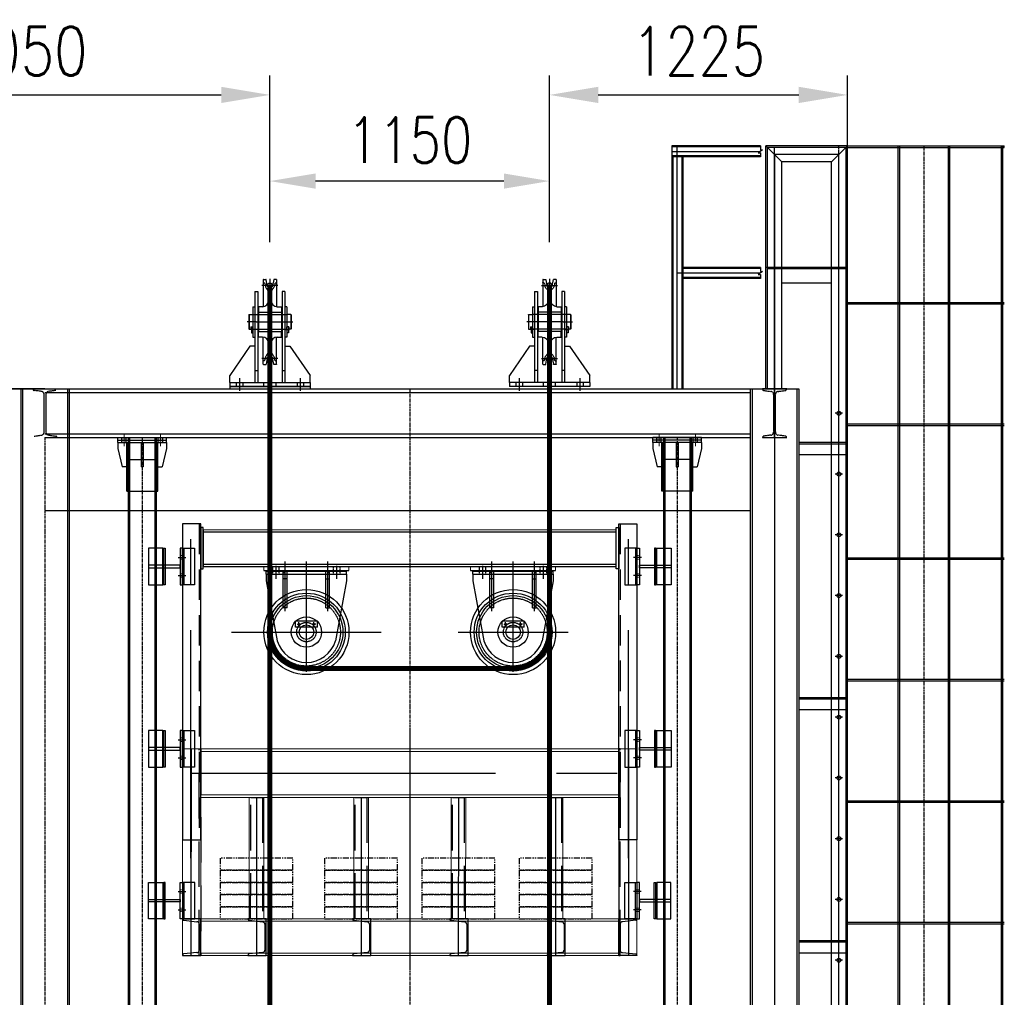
# Model space of a CAD drawing. Header units: inches. Extents: x -204116 to 930598, y -391373 to 256461.
# Tile 107 of 225: x 344265 to 348314, y -243343 to -239321. Entities that reach past the tile are written whole.
import ezdxf
from ezdxf.lldxf.tags import DXFTag

# ---------------------------------------------------------------- set-up
doc = ezdxf.new("R2010")
doc.units = ezdxf.units.IN
doc.header["$LTSCALE"] = 10
doc.header["$MEASUREMENT"] = 0
doc.header["$PDMODE"] = 1
doc.header["$PDSIZE"] = 1000
for name, pattern in [('CENTER', [2, 1.25, -0.25, 0.25, -0.25]), ('HIDDEN', [0.375, 0.25, -0.125]), ('HIDDEN2', [0.1875, 0.125, -0.0625]), ('PHANTOM', [2.5, 1.25, -0.25, 0.25, -0.25, 0.25, -0.25]), ('PHANTOM2', [1.25, 0.625, -0.125, 0.125, -0.125, 0.125, -0.125])]:
    doc.linetypes.add(name, pattern=pattern)
doc.layers.get('Defpoints').update_dxf_attribs({"lineweight": 25})
for name, color, linetype, lineweight in [('BCN', 7, 'Continuous', 0), ('BEV0003', 2, 'HIDDEN', 13), ('C', 1, 'CENTER', 25), ('cen', 2, 'CENTER2', 25), ('CENTER', 2, 'CENTER', 25), ('DIM', 6, 'Continuous', 25), ('G2', 10, 'CENTER', 13), ('HID', 4, 'HIDDEN', 25), ('HIDDEN', 1, 'HIDDEN', 25), ('PHA', 5, 'PHANTOM', 25), ('TB', 7, 'Continuous', 0)]:
    doc.layers.add(name, color=color, linetype=linetype, lineweight=lineweight)
for name, color, linetype in [('BEV0001', 7, 'Continuous'), ('H', 3, 'HIDDEN'), ('R', 5, 'PHANTOM2')]:
    doc.layers.add(name, color=color, linetype=linetype)
doc.styles.add('MIC', font='romans.shx', dxfattribs={"width": 0.8})
tags = doc.linetypes.add('CENTER2', pattern=[1.125, 0.75, -0.125, 0.125, -0.125]).pattern_tags.tags
tags[10:11] = [DXFTag(74, 4), DXFTag(75, 0), DXFTag(340, '0'), DXFTag(46, 1.0), DXFTag(50, 0.0), DXFTag(44, 0.0), DXFTag(45, 0.0)]
tags[8:9] = [DXFTag(74, 4), DXFTag(75, 0), DXFTag(340, '0'), DXFTag(46, 1.0), DXFTag(50, 0.0), DXFTag(44, 0.0), DXFTag(45, 0.0)]
tags[6:7] = [DXFTag(74, 4), DXFTag(75, 0), DXFTag(340, '0'), DXFTag(46, 1.0), DXFTag(50, 0.0), DXFTag(44, 0.0), DXFTag(45, 0.0)]
tags[4:5] = [DXFTag(74, 4), DXFTag(75, 0), DXFTag(340, '0'), DXFTag(46, 1.0), DXFTag(50, 0.0), DXFTag(44, 0.0), DXFTag(45, 0.0)]
doc.dimstyles.new('1_75', dxfattribs={"dimscale": 75, "dimtxt": 2.5, "dimasz": 2.5, "dimexe": 1, "dimexo": 2, "dimgap": 1, "dimtad": 1, "dimtoh": 1, "dimdec": 0, "dimzin": 9, "dimdsep": 46, "dimtxsty": 'MIC', "dimcen": 2.5, "dimclrd": 1, "dimclre": 1, "dimclrt": 256, "dimadec": 0, "dimazin": 0, "dimtfac": 1, "dimtdec": 0, "dimtmove": 2, "dimatfit": 3, "dimfxl": 1, "dimlwd": -1, "dimlwe": -1, "dimarcsym": 0})

# ---------------------------------------------------------------- blocks, each defined once
blk = doc.blocks.new('SHEEVE1')
at = {"ltscale": 20}
for p, q in [((-27.5, 24), (-27.5, -87.4)), ((-23.6, 10), (-25.5, 10)), ((-20.7, 7.6), (-18.6, -2.7)), ((20.7, 7.6), (18.6, -2.7)), ((26.5, 25), (27.5, 24)), ((27.5, 24), (27.5, -87.4)), ((-5, -31.2), (-5, -62.5)), ((5, -31.2), (5, -62.5)), ((-27.5, -324), (-27.5, -212.6)), ((-5, -268.8), (-5, -237.5)), ((5, -268.8), (5, -237.5)), ((27.5, -324), (27.5, -212.6)), ((-23.6, -310), (-25.5, -310)), ((-20.7, -307.6), (-18.6, -297.3)), ((20.7, -307.6), (18.6, -297.3)), ((26.5, -325), (27.5, -324))]:
    blk.add_line(p, q, dxfattribs=at)
at = {"linetype": 'Continuous'}
for p, q in [((-26.5, 25), (-17, 25)), ((26.5, 25), (17, 25)), ((23.6, 10), (26, 10)), ((-47.5, -87.5), (-47.5, -110)), ((-30, -87.5), (-47.5, -87.5)), ((-47.5, -110), (-47.5, -190)), ((30, -87.5), (47.5, -87.5)), ((47.5, -87.5), (47.5, -110)), ((47.5, -110), (47.5, -190)), ((-47.5, -212.5), (-47.5, -190)), ((47.5, -212.5), (47.5, -190)), ((-30, -212.5), (-47.5, -212.5)), ((30, -212.5), (47.5, -212.5)), ((23.6, -310), (26, -310)), ((-26.5, -325), (-17, -325)), ((26.5, -325), (17, -325))]:
    blk.add_line(p, q, dxfattribs=at)
at = {"color": 2, "linetype": 'HIDDEN'}
for p, q in [((-47.5, -110), (47.5, -110)), ((-47.5, -190), (47.5, -190))]:
    blk.add_line(p, q, dxfattribs=at)
at = {"ltscale": 20}
for points in [[(17, 25), (15.8, 23.8), (10.8, -1.2, -0.820353), (-10.8, -1.2), (-15.8, 23.8), (-17, 25)], [(17, -325), (15.8, -323.8), (10.8, -298.8, 0.820353), (-10.8, -298.8), (-15.8, -323.8), (-17, -325)]]:
    blk.add_lwpolyline(points, format="xyb", dxfattribs=at)
for centre, radius, start, end in [((-25.5, 12), 2, 179.9978, 270), ((-23.6, 7), 3, 11.2723, 90), ((23.6, 7), 3, 90, 168.7277), ((0, 1), 19, 191.2723, 227.0141), ((-30, -31.2), 25, 0, 47.0141), ((30, -31.2), 25, 132.9859, 180), ((0, 1), 19, 312.9859, 348.7277), ((-30, -62.5), 25, 270, 0), ((30, -62.5), 25, 180, 270), ((-30, -237.5), 25, 360, 90), ((30, -237.5), 25, 90, 180), ((-30, -268.8), 25, 312.9859, 360), ((30, -268.8), 25, 180, 227.0141), ((-25.5, -312), 2, 90, 180.0022), ((-23.6, -307), 3, 270, 348.7277), ((0, -301), 19, 132.9859, 168.7277), ((0, -301), 19, 11.2723, 47.0141), ((23.6, -307), 3, 191.2723, 270)]:
    blk.add_arc(centre, radius, start, end, dxfattribs=at)
at = {"linetype": 'Continuous'}
for centre, start, end in [((26, 11.5), 270, 0), ((26, -311.5), 0, 90)]:
    blk.add_arc(centre, 1.5, start, end, dxfattribs=at)
at = {"layer": 'cen', "ltscale": 0.5}
for p, q in [((33.1, 0), (-33.1, 0)), ((-4.3, 1), (4.3, 1)), ((0, 27.7), (0, -327.3)), ((33.1, -300), (-33.1, -300)), ((-4.3, -301), (4.3, -301))]:
    blk.add_line(p, q, dxfattribs=at)
at = {"layer": 'cen'}
blk.add_line((-56.2, -150), (55.4, -150), dxfattribs=at)
at = {"layer": 'DIM'}
for p, q in [((-26.5, 25), (-27.5, 24)), ((-17, 25), (-16, 25)), ((-16, 25), (-15.8, 23.8)), ((16, 25), (15.8, 23.8)), ((17, 25), (16, 25)), ((-16, -325), (-15.8, -323.8)), ((16, -325), (15.8, -323.8)), ((-26.5, -325), (-27.5, -324)), ((-17, -325), (-16, -325)), ((17, -325), (16, -325))]:
    blk.add_line(p, q, dxfattribs=at)
at = {"layer": 'R'}
for p, q in [((-27.5, 24.1), (-27.5, 25)), ((-26.5, 25), (-27.5, 25)), ((26.8, 25), (27.5, 25)), ((27.5, 24.2), (27.5, 25)), ((-27.5, -324.1), (-27.5, -325)), ((-26.5, -325), (-27.5, -325)), ((26.8, -325), (27.5, -325)), ((27.5, -324.2), (27.5, -325))]:
    blk.add_line(p, q, dxfattribs=at)
for centre in [(0, 0), (0, -300)]:
    blk.add_circle(centre, 10, dxfattribs=at)
blk = doc.blocks.new('BUSH')
at = {"color": 1, "linetype": 'CENTER2'}
blk.add_line((-101.2, 0), (8.3, 0), dxfattribs=at)
at = {"color": 0, "linetype": 'ByBlock'}
for p, q in [((-95, 40), (0, 40)), ((-95, 40), (-95, -40)), ((-95, 30), (0, 30)), ((0, 40), (0, -40)), ((-95, -30), (0, -30)), ((-95, -40), (0, -40))]:
    blk.add_line(p, q, dxfattribs=at)
blk = doc.blocks.new('bkts')
at = {"linetype": 'Continuous'}
for p, q in [((-62, 391), (-50, 391)), ((-62, 391), (-62, 16)), ((-50, 391), (-50, 16)), ((62, 391), (50, 391)), ((50, 391), (50, 16)), ((62, 391), (62, 16)), ((-70, 328.5), (-70, 203.5)), ((-70, 328.5), (-62, 328.5)), ((70, 328.5), (62, 328.5)), ((70, 328.5), (70, 203.5)), ((-87, 295), (-86, 296)), ((-87, 295), (-87, 237)), ((-86, 296), (-70, 296)), ((86, 296), (70, 296)), ((87, 295), (86, 296)), ((87, 295), (87, 237)), ((-78, 246), (-70, 246)), ((-76, 246), (-76, 221)), ((78, 246), (70, 246)), ((76, 246), (76, 221)), ((78, 246), (78, 236)), ((-87, 237), (-86, 236)), ((-86, 236), (-78, 236)), ((-76, 221), (-70, 221)), ((-70, 203.5), (-62, 203.5)), ((70, 203.5), (62, 203.5)), ((76, 221), (70, 221)), ((86, 236), (78, 236)), ((87, 237), (86, 236)), ((-82.5, 166), (-165, 46)), ((-62, 166), (-82.5, 166)), ((62, 166), (82.5, 166)), ((82.5, 166), (165, 46)), ((-165, 16), (-165, 46)), ((165, 16), (165, 46)), ((-165, 16), (165, 16)), ((-165, 16), (-165, 0)), ((-165, 0), (165, 0)), ((-25, 0), (-25, 16)), ((25, 0), (25, 16)), ((165, 16), (165, 0))]:
    blk.add_line(p, q, dxfattribs=at)
for p, q in [((-86, 296), (-86, 236)), ((86, 296), (86, 236)), ((-78, 246), (-78, 236)), ((-70, 246), (-70, 236)), ((70, 236), (70, 246)), ((-62, 66), (-50, 66)), ((50, 66), (62, 66))]:
    blk.add_line(p, q)
at = {"layer": 'C', "linetype": 'Continuous'}
for p, q in [((-59.9, 234.2), (-80.5, 234.2)), ((59.9, 234.2), (80.5, 234.2))]:
    blk.add_line(p, q, dxfattribs=at)
at = {"layer": 'cen'}
for p, q in [((0, -16.5), (0, 381.4)), ((-56.2, 266), (-93.8, 266)), ((55.8, 266), (93.8, 266)), ((-125, 34.6), (-125, -17)), ((125, 34.6), (125, -17))]:
    blk.add_line(p, q, dxfattribs=at)
at = {"layer": 'H', "linetype": 'HIDDEN'}
for p, q in [((-72.5, 296), (70, 296)), ((-70, 236), (70, 236)), ((-138.5, 16), (-138.5, 0)), ((-111.5, 16), (-111.5, 0)), ((111.5, 16), (111.5, 0)), ((138.5, 16), (138.5, 0))]:
    blk.add_line(p, q, dxfattribs=at)
blk.add_blockref('SHEEVE1', (0, 416))
at = {"color": 2, "linetype": 'HIDDEN2'}
blk.add_blockref('BUSH', (47.5, 266), dxfattribs=at)
blk = doc.blocks.new('A$C366A4CE2')
at = {"layer": 'BEV0001', "color": 7}
for points in [[(-182.7, 150), (-300, 150), (-300, -150), (-182.7, -150)], [(-163, -150), (-173, -150), (-173, 150), (-163, 150)], [(-40, -150), (-20, -150), (-20, 150), (-40, 150)], [(-300, -10), (-40, -10), (-40, 10), (-300, 10)]]:
    blk.add_lwpolyline(points, close=True, dxfattribs=at)
at = {"layer": 'BEV0001', "color": 7, "flags": 128}
for points in [[(80, 150), (80, -150), (-20, -150), (-20, 150), (80, 150)], [(-8, 150), (-8, -150), (-20, -150), (-20, 150), (-8, 150)]]:
    blk.add_lwpolyline(points, dxfattribs=at)
at = {"layer": 'BEV0003'}
for p, q in [((-40, 89), (-8, 89)), ((-40, 61), (-8, 61)), ((-40, -61), (-8, -61)), ((-40, -89), (-8, -89))]:
    blk.add_line(p, q, dxfattribs=at)
blk.add_lwpolyline([(-182.7, 150), (-173, 150), (-173, -150), (-182.7, -150)], close=True, dxfattribs=at)
at = {"layer": 'CENTER', "ltscale": 15}
for p, q in [((-56, 75), (8, 75)), ((-56, -75), (8, -75))]:
    blk.add_line(p, q, dxfattribs=at)
blk = doc.blocks.new('A$C50EA77BD')
for points in [[(-1159.7, -1149.9), (-1159.5, -299.9), (-1084.5, -299.9), (-1084.7, -1149.9), (-1159.7, -1149.9)], [(-1084.5, -299.9), (634.5, -300), (634.5, -500), (-1084.5, -499.9), (-1084.5, -299.9)], [(-1084.5, -310.7), (634.5, -310.8), (634.5, -489.2), (-1084.5, -489.1), (-1084.5, -310.7)], [(709.3, -1150), (709.5, -300), (634.5, -300), (634.3, -1150), (709.3, -1150)], [(-1084.7, -1149.9), (634.3, -1150), (634.3, -1000), (-1084.7, -999.9), (-1084.7, -1149.9)], [(-1084.7, -1140.9), (634.3, -1141), (634.3, -1009), (-1084.7, -1008.9), (-1084.7, -1140.9)]]:
    blk.add_lwpolyline(points)
for points in [[(-885.2, -999.9), (-885, -499.9), (-825, -499.9), (-825.2, -999.9)], [(-455.2, -1000), (-455, -500), (-395, -500), (-395.2, -1000)], [(-55.2, -1000), (-55, -500), (5, -500), (4.8, -1000)], [(344.8, -1000), (345, -500), (405, -500), (404.8, -1000)]]:
    blk.add_lwpolyline(points, close=True)
at = {"layer": 'CENTER', "ltscale": 100}
for p, q in [((-225, -225), (-225.3, -1200)), ((-1124.5, -299.9), (-1124.7, -1149.9)), ((674.5, -300), (674.3, -1150)), ((-1122, -399.9), (672, -400)), ((-855, -499.9), (-855.2, -1149.9)), ((-425, -500), (-425.2, -1150)), ((-25, -500), (-25.2, -1150)), ((375, -500), (374.8, -1150))]:
    blk.add_line(p, q, dxfattribs=at)
at = {"layer": 'HIDDEN', "ltscale": 75}
for points in [[(-1090.8, -1149.9), (-1090.6, -299.9), (-1084.5, -299.9), (-1084.7, -1149.9), (-1090.8, -1149.9)], [(640.4, -1150), (640.6, -300), (634.5, -300), (634.3, -1150), (640.4, -1150)], [(-831, -499.9), (-831.2, -999.9), (-879.2, -999.9), (-879, -499.9), (-831, -499.9)], [(-401, -500), (-401.2, -1000), (-449.2, -1000), (-449, -500), (-401, -500)], [(-1, -500), (-1.2, -1000), (-49.2, -1000), (-49, -500), (-1, -500)], [(399, -500), (398.8, -1000), (350.8, -1000), (351, -500), (399, -500)]]:
    blk.add_lwpolyline(points, dxfattribs=at)
at = {"layer": 'HIDDEN', "linetype": 'PHANTOM', "ltscale": 2}
for points in [[(-1005.2, -799.9), (-705.2, -800), (-705.2, -750), (-1005.2, -749.9)], [(-1005.2, -799.9), (-705.2, -800), (-705.2, -750), (-1005.2, -749.9)], [(-575.2, -800), (-275.2, -800), (-275.2, -750), (-575.2, -750)], [(-575.2, -800), (-275.2, -800), (-275.2, -750), (-575.2, -750)], [(-175.2, -800), (124.8, -800), (124.8, -750), (-175.2, -750)], [(-175.2, -800), (124.8, -800), (124.8, -750), (-175.2, -750)], [(224.8, -800), (524.8, -800), (524.8, -750), (224.8, -750)], [(224.8, -800), (524.8, -800), (524.8, -750), (224.8, -750)], [(-1005.2, -849.9), (-705.2, -850), (-705.2, -800), (-1005.2, -799.9)], [(-575.2, -850), (-275.2, -850), (-275.2, -800), (-575.2, -800)], [(-175.2, -850), (124.8, -850), (124.8, -800), (-175.2, -800)], [(224.8, -850), (524.8, -850), (524.8, -800), (224.8, -800)], [(-1005.2, -899.9), (-705.2, -900), (-705.2, -850), (-1005.2, -849.9)], [(-575.2, -900), (-275.2, -900), (-275.2, -850), (-575.2, -850)], [(-175.2, -900), (124.8, -900), (124.8, -850), (-175.2, -850)], [(224.8, -900), (524.8, -900), (524.8, -850), (224.8, -850)], [(-1005.2, -949.9), (-705.2, -950), (-705.2, -900), (-1005.2, -899.9)], [(-575.2, -950), (-275.2, -950), (-275.2, -900), (-575.2, -900)], [(-175.2, -950), (124.8, -950), (124.8, -900), (-175.2, -900)], [(224.8, -950), (524.8, -950), (524.8, -900), (224.8, -900)], [(-1005.2, -999.9), (-705.2, -1000), (-705.2, -950), (-1005.2, -949.9)], [(-575.2, -1000), (-275.2, -1000), (-275.2, -950), (-575.2, -950)], [(-175.2, -1000), (124.8, -1000), (124.8, -950), (-175.2, -950)], [(224.8, -1000), (524.8, -1000), (524.8, -950), (224.8, -950)]]:
    blk.add_lwpolyline(points, close=True, dxfattribs=at)
at = {"layer": 'HIDDEN', "ltscale": 75}
for points in [[(-1084.7, -1149.9), (-1084.7, -999.9), (-1159.7, -999.9), (-1159.7, -1000.8, 0.414214), (-1154.7, -1005.8), (-1100.1, -1011.5, -0.354119), (-1090.1, -1021.5), (-1090.1, -1128.3, -0.414214), (-1100.1, -1138.3), (-1154.7, -1144.1, 0.354119), (-1159.7, -1149.1), (-1159.7, -1149.9)], [(-815.2, -1149.9), (-815.2, -999.9), (-890.2, -999.9), (-890.2, -1000.8, 0.414214), (-885.2, -1005.8), (-830.6, -1011.6, -0.354119), (-820.6, -1021.6), (-820.6, -1128.3, -0.414214), (-830.6, -1138.3), (-885.2, -1144.1, 0.354119), (-890.2, -1149.1), (-890.2, -1149.9)], [(-385.2, -1150), (-385.2, -1000), (-460.2, -1000), (-460.2, -1000.8, 0.414214), (-455.2, -1005.8), (-400.6, -1011.6, -0.354119), (-390.6, -1021.6), (-390.6, -1128.4, -0.414214), (-400.6, -1138.4), (-455.2, -1144.1, 0.354119), (-460.2, -1149.1), (-460.2, -1150)], [(14.8, -1150), (14.8, -1000), (-60.2, -1000), (-60.2, -1000.9, 0.414214), (-55.2, -1005.9), (-0.6, -1011.6, -0.354119), (9.4, -1021.6), (9.4, -1128.4, -0.414214), (-0.6, -1138.4), (-55.2, -1144.1, 0.354119), (-60.2, -1149.1), (-60.2, -1150)], [(414.8, -1150), (414.8, -1000), (339.8, -1000), (339.8, -1000.9, 0.414214), (344.8, -1005.9), (399.4, -1011.6, -0.354119), (409.4, -1021.6), (409.4, -1128.4, -0.414214), (399.4, -1138.4), (344.8, -1144.2, 0.354119), (339.8, -1149.2), (339.8, -1150)], [(634.3, -1150), (634.3, -1000), (709.3, -1000), (709.3, -1000.9, -0.414214), (704.3, -1005.9), (649.7, -1011.7, 0.354119), (639.7, -1021.7), (639.7, -1128.4, 0.414214), (649.7, -1138.4), (704.3, -1144.2, -0.354119), (709.3, -1149.2), (709.3, -1150)]]:
    blk.add_lwpolyline(points, format="xyb", close=True, dxfattribs=at)
at = {"color": 7, "yscale": 0.5, "zscale": 0.5}
for p, xscale, rotation in [((-1149.3, -925.1), -0.5, 180.0037348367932), ((699.3, -925), 0.5, 179.9962651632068)]:
    blk.add_blockref('A$C366A4CE2', p, dxfattribs=dict(at, xscale=xscale, rotation=rotation))
blk = doc.blocks.new('A$C41960260')
at = {"linetype": 'PHANTOM', "ltscale": 100}
h = blk.add_hatch(color=9, dxfattribs=at)
h.paths.add_polyline_path([(25, 210), (34, 210), (34, 220), (30, 220), (25, 220)])
h.paths.add_polyline_path([(25, 200), (34, 200), (34, 210), (25, 210)])
h.paths.add_polyline_path([(25, 210), (16, 210), (16, 200), (25, 200)])
h.paths.add_polyline_path([(16, 220), (16, 210), (25, 210), (25, 220)])
h.paths.add_polyline_path([(166, 220), (166, 210), (175, 210), (175, 220), (170, 220)])
h.paths.add_polyline_path([(175, 200), (175, 210), (166, 210), (166, 200)])
h.paths.add_polyline_path([(184, 210), (175, 210), (175, 200), (184, 200)])
h.paths.add_polyline_path([(175, 220), (175, 210), (184, 210), (184, 220)])
at = {"color": 7, "linetype": 'PHANTOM', "ltscale": 100}
for p, q in [((0, 210), (0, 220)), ((200, 220), (0, 220)), ((0, 200), (0, 210)), ((200, 210), (0, 210)), ((200, 210), (0, 210)), ((200, 210), (200, 220)), ((200, 200), (200, 210)), ((200, 200), (0, 200)), ((0, 200), (0, 175)), ((0, 175), (17.9, 100)), ((96, 200), (96, 100)), ((104, 200), (104, 100)), ((163.5, 0), (163.5, 200)), ((200, 175), (182.2, 100)), ((200, 200), (200, 175)), ((36.5, 100), (17.9, 100)), ((96, 100), (104, 100)), ((163.5, 100), (182.2, 100))]:
    blk.add_line(p, q, dxfattribs=at)
at = {"color": 9, "linetype": 'PHANTOM', "ltscale": 100}
for p, q in [((16, 200), (16, 220)), ((34, 200), (34, 220)), ((166, 200), (166, 220)), ((184, 200), (184, 220)), ((36.5, 0), (36.5, 200)), ((163.5, 0), (36.5, 0))]:
    blk.add_line(p, q, dxfattribs=at)
at = {"color": 2, "linetype": 'PHANTOM', "ltscale": 100}
for p, q in [((41.9, 0), (41.9, 200)), ((158.1, 0), (158.1, 200)), ((42.9, 0), (42.9, 130)), ((157.2, 130), (42.9, 130)), ((157.2, 0), (157.2, 130))]:
    blk.add_line(p, q, dxfattribs=at)
at = {"layer": 'G2'}
for p, q in [((25, 185), (25, 235)), ((175, 185), (175, 235))]:
    blk.add_line(p, q, dxfattribs=at)
blk = doc.blocks.new('*D761')
at = {"color": 1}
for p, q in [((4225, 9103.7), (4225, 9430.3)), ((5375, 9103.7), (5375, 9430.3)), ((5187.5, 9355.3), (4412.5, 9355.3))]:
    blk.add_line(p, q, dxfattribs=at)
for points in [[(4412.5, 9386.5), (4412.5, 9324), (4225, 9355.3)], [(5187.5, 9386.5), (5187.5, 9324), (5375, 9355.3)]]:
    blk.add_solid(points, dxfattribs=at)
at = {"layer": 'Defpoints', "color": 0}
for p in [(4225, 9355.3), (4225, 8953.7), (5375, 8953.7)]:
    blk.add_point(p, dxfattribs=at)
at = {"insert": (4800, 9524), "char_height": 187.5, "attachment_point": 5, "style": 'MIC'}
blk.add_mtext('1150', dxfattribs=at)
blk = doc.blocks.new('*D695')
at = {"color": 1}
for p, q in [((346444.1, -240226.9), (346444.1, -239550.8)), ((347669.1, -240927.4), (347669.1, -239550.8)), ((346644.1, -239630.8), (347469.1, -239630.8))]:
    blk.add_line(p, q, dxfattribs=at)
for points in [[(346644.1, -239597.5), (346644.1, -239664.2), (346444.1, -239630.8)], [(347469.1, -239597.5), (347469.1, -239664.2), (347669.1, -239630.8)]]:
    blk.add_solid(points, dxfattribs=at)
at = {"layer": 'Defpoints', "color": 0}
for p in [(347669.1, -239630.8), (346444.1, -240386.9, 4.8), (347669.1, -241087.4, 4.8)]:
    blk.add_point(p, dxfattribs=at)
at = {"insert": (347056.6, -239450.8), "char_height": 200, "attachment_point": 5, "style": 'MIC'}
blk.add_mtext('1225', dxfattribs=at)
blk = doc.blocks.new('*D697')
at = {"color": 1}
for p, q in [((343244.1, -240226.9), (343244.1, -239550.8)), ((345294.1, -240226.9), (345294.1, -239550.8)), ((343444.1, -239630.8), (345094.1, -239630.8))]:
    blk.add_line(p, q, dxfattribs=at)
for points in [[(343444.1, -239597.5), (343444.1, -239664.2), (343244.1, -239630.8)], [(345094.1, -239597.5), (345094.1, -239664.2), (345294.1, -239630.8)]]:
    blk.add_solid(points, dxfattribs=at)
at = {"layer": 'Defpoints', "color": 0}
for p in [(345294.1, -239630.8), (343244.1, -240386.9, 4.8), (345294.1, -240386.9, 4.8)]:
    blk.add_point(p, dxfattribs=at)
at = {"insert": (344269.1, -239450.8), "char_height": 200, "attachment_point": 5, "style": 'MIC'}
blk.add_mtext('2050', dxfattribs=at)
blk = doc.blocks.new('DSDACXZCZ')
for p, q in [((6241.9, 9500), (5877.5, 9500)), ((5877.5, 9500), (5877.5, 8500)), ((6330, 9435), (6265, 9500)), ((6265, 8500), (6265, 9500)), ((6600, 9500), (6265, 9500)), ((6594, 9494), (6271, 9494)), ((6271, 8500), (6271, 9494)), ((6535, 9435), (6600, 9500)), ((6594, 160), (6594, 9494)), ((6600, 9500), (7245, 9500)), ((6600, 9500), (7245, 9500)), ((6600, 160), (6600, 9500)), ((6600, 9494), (7245, 9494)), ((6809, 1850), (6809, 9500)), ((6815, 1850), (6815, 9500)), ((7015, 1850), (7015, 9500)), ((7021, 1850), (7021, 9500)), ((7233, 2356), (7233, 9500)), ((7239, 2356), (7239, 9500)), ((7245, 9494), (7245, 9500)), ((6241.9, 9455), (5877.5, 9455)), ((5922.5, 9455), (5922.5, 8500)), ((6535, 9435), (6330, 9435)), ((6330, 8500), (6330, 9435)), ((6535, 160), (6535, 9435)), ((6241.9, 9000), (5922.5, 9000)), ((6600, 9000), (6265, 9000)), ((6600, 8994), (6271, 8994)), ((6241.9, 8955), (5922.5, 8955)), ((6535, 8935), (6330, 8935)), ((6600, 8856), (7245, 8856)), ((6600, 8850), (7245, 8850)), ((4390, 8510), (4060, 8510)), ((4060, 8510), (4060, 8500)), ((4390, 8510), (4390, 8500)), ((4060, 8500), (4390, 8500)), ((6600, 8356), (7245, 8356)), ((6600, 8350), (7245, 8350)), ((3642.7, 8300, 22956517.7), (3642.8, 160, 66902392.3)), ((3757, 8300, 22956517.9), (3757.1, 160, 66902392.5)), ((5843, 8300, 22956517.9), (5842.9, 160, 66948678.8)), ((5957.3, 8300, 22956517.7), (5957.2, 160, 66948678.6)), ((6400, 8281), (6594, 8281)), ((6400, 8275), (6594, 8275)), ((6400, 8231), (6594, 8231)), ((6600, 7806), (7245, 7806)), ((6600, 7800), (7245, 7800)), ((4210, 7711.1), (4255.2, 7464.3)), ((4540, 7711.1), (4494.8, 7464.3)), ((5060, 7711.1), (5105.2, 7464.3)), ((5390, 7711.1), (5344.8, 7464.3)), ((4375, 7360), (4375, 7340)), ((5225, 7360), (5225, 7340)), ((6600, 7306), (7245, 7306)), ((6600, 7300), (7245, 7300)), ((6400, 7231), (6594, 7231)), ((6400, 7225), (6594, 7225)), ((6400, 7181), (6594, 7181)), ((6600, 6806), (7245, 6806)), ((6600, 6800), (7245, 6800)), ((6600, 6306), (7245, 6306)), ((6600, 6300), (7245, 6300)), ((6400, 6231), (6594, 6231)), ((6400, 6225), (6594, 6225)), ((6400, 6181), (6594, 6181))]:
    blk.add_line(p, q)
at = {"linetype": 'ByBlock'}
for p, q in [((3300, 8500), (0, 8500)), ((3100, 8500), (6400, 8500)), ((3300, 8485), (6200, 8485)), ((3300, 8315), (6200, 8315)), ((3300, 8300), (6200, 8300)), ((3300, 8000), (6200, 8000))]:
    blk.add_line(p, q, dxfattribs=at)
at = {"linetype": 'Continuous'}
for p, q in [((3200, 8500), (3200, 160, 0)), ((3200, 8500), (3200, 160, 0)), ((3208, 8500), (3208, 160, 0)), ((3392, 8500), (3392, 160, 0)), ((3400, 8500), (3400, 160, 0)), ((6200, 8500), (6200, 160, 0)), ((6208, 8500), (6208, 160, 0)), ((6392, 8500), (6392, 160, 0)), ((6400, 8500), (6400, 160, 0)), ((4200, 7753.9), (4550, 7753.9)), ((4210, 7737.9), (4210, 7753.9)), ((4210, 7749.9), (4540, 7749.9)), ((4210, 7737.9), (4540, 7737.9)), ((4210, 7737.9), (4210, 7711.1)), ((4279.5, 7600), (4279.5, 7750)), ((4295.5, 7600), (4295.5, 7750)), ((4454.5, 7600), (4454.5, 7750)), ((4470.5, 7600), (4470.5, 7750)), ((4540, 7737.9), (4540, 7753.9)), ((4540, 7737.9), (4540, 7711.1)), ((5050, 7753.9), (5400, 7753.9)), ((5060, 7737.9), (5060, 7753.9)), ((5060, 7749.9), (5390, 7749.9)), ((5060, 7737.9), (5390, 7737.9)), ((5060, 7737.9), (5060, 7711.1)), ((5129.5, 7600), (5129.5, 7750)), ((5145.5, 7600), (5145.5, 7750)), ((5304.5, 7600), (5304.5, 7750)), ((5320.5, 7600), (5320.5, 7750)), ((5390, 7737.9), (5390, 7753.9)), ((5390, 7737.9), (5390, 7711.1)), ((4295.5, 7719), (4279.5, 7719)), ((4454.5, 7719), (4470.5, 7719)), ((5145.5, 7719), (5129.5, 7719)), ((5304.5, 7719), (5320.5, 7719)), ((4295.5, 7600), (4279.5, 7600)), ((4454.5, 7600), (4470.5, 7600)), ((5145.5, 7600), (5129.5, 7600)), ((5304.5, 7600), (5320.5, 7600)), ((4330, 7520), (4330, 7545)), ((4420, 7545), (4330, 7545)), ((4420, 7520), (4420, 7545)), ((5180, 7520), (5180, 7545)), ((5270, 7545), (5180, 7545)), ((5270, 7520), (5270, 7545)), ((4420, 7520), (4330, 7520)), ((5270, 7520), (5180, 7520))]:
    blk.add_line(p, q, dxfattribs=at)
at = {"color": 2, "linetype": 'HIDDEN2'}
for p, q in [((4236.5, 7737.9), (4236.5, 7753.9)), ((4263.5, 7737.9), (4263.5, 7753.9)), ((4285, 7737.9), (4285, 7753.9)), ((4465, 7737.9), (4465, 7753.9)), ((4486.5, 7737.9), (4486.5, 7769.9)), ((4513.5, 7737.9), (4513.5, 7769.9)), ((5086.5, 7737.9), (5086.5, 7753.9)), ((5113.5, 7737.9), (5113.5, 7753.9)), ((5135, 7737.9), (5135, 7753.9)), ((5315, 7737.9), (5315, 7753.9)), ((5336.5, 7737.9), (5336.5, 7769.9)), ((5363.5, 7737.9), (5363.5, 7769.9))]:
    blk.add_line(p, q, dxfattribs=at)
for points in [[(6241.9, 9500), (6241.9, 9483.4), (6250.8, 9483.4), (6233.2, 9470.9), (6241.9, 9470.9), (6241.9, 9455)], [(6241.9, 9000), (6241.9, 8983.4), (6250.8, 8983.4), (6233.2, 8970.9), (6241.9, 8970.9), (6241.9, 8955)], [(3950.4, 7769.8), (5649.4, 7770), (5649.4, 7920), (3950.4, 7919.8), (3950.4, 7769.8)], [(3950.4, 7778.8), (5649.4, 7779), (5649.4, 7911), (3950.4, 7910.8), (3950.4, 7778.8)]]:
    blk.add_lwpolyline(points)
at = {"const_width": 20}
for points in [[(4225, 7500), (4225, 8926)], [(5375, 7500), (5375, 8926)], [(4375, 7350), (5225, 7350)]]:
    blk.add_lwpolyline(points, dxfattribs=at)
at = {"elevation": 28613383.7}
for points in [[(3865.4, 7944.8), (3865.4, 6644.8), (3940.4, 6644.8), (3940.4, 7944.8), (3865.4, 7944.8)], [(5734.4, 7945), (5734.4, 6645), (5659.4, 6645), (5659.4, 7945), (5734.4, 7945)]]:
    blk.add_lwpolyline(points, dxfattribs=at)
for points in [[(3940.4, 7759.8), (3950.4, 7759.8), (3950.4, 7929.8), (3940.4, 7929.8)], [(5659.4, 7760), (5649.4, 7760), (5649.4, 7930), (5659.4, 7930)]]:
    blk.add_lwpolyline(points, close=True)
at = {"const_width": 20}
for points in [[(4375, 7350, -0.414214), (4225, 7500, -0.414214)], [(5225, 7350, 0.414214), (5375, 7500, 0.414214)]]:
    blk.add_lwpolyline(points, format="xyb", dxfattribs=at)
for centre, radius in [((6565, 8400), 8), ((6565, 8400), 8), ((6565, 8150), 8), ((6565, 8150), 8), ((6565, 7900), 8), ((6565, 7900), 8), ((4375, 7500), 175), ((4375, 7500), 160), ((5225, 7500), 175), ((5225, 7500), 160), ((6565, 7650), 8), ((6565, 7650), 8), ((4375, 7500), 62.5), ((5225, 7500), 62.5), ((4375, 7500), 30), ((5225, 7500), 30), ((6565, 7400), 8), ((6565, 7400), 8), ((6565, 7150), 8), ((6565, 7150), 8), ((6565, 6900), 8), ((6565, 6900), 8), ((6565, 6650), 8), ((6565, 6650), 8), ((6565, 6400), 8), ((6565, 6400), 8), ((6565, 6150), 8), ((6565, 6150), 8)]:
    blk.add_circle(centre, radius)
at = {"color": 2, "linetype": 'HIDDEN'}
for centre, radius in [((4375, 7500), 140), ((5225, 7500), 140), ((4375, 7500), 40), ((5225, 7500), 40)]:
    blk.add_circle(centre, radius, dxfattribs=at)
at = {"linetype": 'Continuous'}
for centre in [(4344.2, 7531.8), (4405.8, 7531.8), (5194.2, 7531.8), (5255.8, 7531.8)]:
    blk.add_circle(centre, 4, dxfattribs=at)
for centre, start, end in [((4344.2, 7531.8), 308.4069, 270), ((4405.8, 7531.8), 270, 231.5931), ((5194.2, 7531.8), 308.4069, 270), ((5255.8, 7531.8), 270, 231.5931)]:
    blk.add_arc(centre, 3, start, end, dxfattribs=at)
for centre in [(4375, 7500), (5225, 7500)]:
    blk.add_arc(centre, 125, 196.5869, 343.4131)
at = {"layer": 'C'}
blk.add_line((6915, 1823.2), (6915, 9500), dxfattribs=at)
at = {"layer": 'C', "linetype": 'CENTER'}
for p, q in [((3200, 8500), (3200, 4140.2)), ((3400, 8500), (3400, 4140.2)), ((4800, 8500), (4800, -767.4)), ((6300, 8500), (6300, 0)), ((3300, 8300), (3300, 0))]:
    blk.add_line(p, q, dxfattribs=at)
at = {"layer": 'C', "lineweight": -2}
for p, q in [((3700, 8300), (3700, -600.1)), ((5900, 8300), (5900, -600.1))]:
    blk.add_line(p, q, dxfattribs=at)
at = {"layer": 'cen'}
for p, q in [((5877.5, 9477.5), (6241.9, 9477.5)), ((5900, 8500), (5900, 9496)), ((6300, 8300), (6300, 9496)), ((6300, 9465), (6300, 4488.7)), ((6565, 9465), (6300, 9465)), ((6565, 250), (6565, 9465)), ((5900, 8977.5), (6241.9, 8977.5)), ((4287.5, 7585.8), (4287.5, 7790.2)), ((4375, 7336.9), (4375, 7790.2)), ((4462.5, 7585.8), (4462.5, 7790.2)), ((5137.5, 7585.8), (5137.5, 7790.2)), ((5225, 7336.9), (5225, 7790.2)), ((5312.5, 7585.8), (5312.5, 7790.2)), ((4343.6, 7545), (4331.5, 7545)), ((4344.2, 7522.8), (4344.2, 7540.8)), ((4413.5, 7531.8), (4398.1, 7531.8)), ((4405.8, 7523.4), (4405.8, 7540.3)), ((5193.6, 7545), (5181.5, 7545)), ((5194.2, 7522.8), (5194.2, 7540.8)), ((5263.5, 7531.8), (5248.1, 7531.8)), ((5255.8, 7523.4), (5255.8, 7540.3)), ((4067.4, 7500), (4682.6, 7500)), ((4998.5, 7500), (5451.5, 7500))]:
    blk.add_line(p, q, dxfattribs=at)
at = {"layer": 'cen', "linetype": 'CENTER'}
for p, q in [((6565, 9468), (6565, 9498.5)), ((6580.2, 8400), (6549.8, 8400)), ((6580.2, 8400), (6549.8, 8400)), ((6565, 8384.8), (6565, 8415.2)), ((6565, 8384.8), (6565, 8415.2)), ((6580.2, 8150), (6549.8, 8150)), ((6580.2, 8150), (6549.8, 8150)), ((6565, 8134.8), (6565, 8165.2)), ((6565, 8134.8), (6565, 8165.2)), ((6580.2, 7900), (6549.8, 7900)), ((6580.2, 7900), (6549.8, 7900)), ((6565, 7884.8), (6565, 7915.2)), ((6565, 7884.8), (6565, 7915.2)), ((6565, 7634.8), (6565, 7665.2)), ((6565, 7634.8), (6565, 7665.2)), ((6580.2, 7650), (6549.8, 7650)), ((6580.2, 7650), (6549.8, 7650)), ((6565, 7384.8), (6565, 7415.2)), ((6565, 7384.8), (6565, 7415.2)), ((6580.2, 7400), (6549.8, 7400)), ((6580.2, 7400), (6549.8, 7400)), ((6580.2, 7150), (6549.8, 7150)), ((6580.2, 7150), (6549.8, 7150)), ((6565, 7134.8), (6565, 7165.2)), ((6565, 7134.8), (6565, 7165.2)), ((6580.2, 6900), (6549.8, 6900)), ((6580.2, 6900), (6549.8, 6900)), ((6565, 6884.8), (6565, 6915.2)), ((6565, 6884.8), (6565, 6915.2)), ((6580.2, 6650), (6549.8, 6650)), ((6580.2, 6650), (6549.8, 6650)), ((6565, 6634.8), (6565, 6665.2)), ((6565, 6634.8), (6565, 6665.2)), ((6580.2, 6400), (6549.8, 6400)), ((6580.2, 6400), (6549.8, 6400)), ((6565, 6384.8), (6565, 6415.2)), ((6565, 6384.8), (6565, 6415.2)), ((6565, 6134.8), (6565, 6165.2)), ((6565, 6134.8), (6565, 6165.2)), ((6580.2, 6150), (6549.8, 6150)), ((6580.2, 6150), (6549.8, 6150))]:
    blk.add_line(p, q, dxfattribs=at)
at = {"layer": 'cen', "ltscale": 0.5}
for p, q in [((4250, 7719.4), (4250, 7772.9)), ((4500, 7719.4), (4500, 7772.9)), ((5100, 7719.4), (5100, 7772.9)), ((5350, 7719.4), (5350, 7772.9))]:
    blk.add_line(p, q, dxfattribs=at)
for centre in [(4375, 7500), (5225, 7500)]:
    blk.add_circle(centre, 150, dxfattribs=at)
at = {"layer": 'CENTER', "ltscale": 75}
for p, q in [((3900.4, 6569.8, 28613383.7), (3900.4, 7994.8, 28613383.7)), ((5699.4, 6570, 28613383.7), (5699.4, 7995, 28613383.7))]:
    blk.add_line(p, q, dxfattribs=at)
at = {"layer": 'DIM'}
for p, q in [((4339.2, 7531.8), (4349.2, 7531.8)), ((5189.2, 7531.8), (5199.2, 7531.8))]:
    blk.add_line(p, q, dxfattribs=at)
at = {"layer": 'HID', "linetype": 'HIDDEN'}
for p, q in [((6241.9, 9496), (5877.5, 9496)), ((6241.9, 9459), (5877.5, 9459)), ((5881.5, 9455), (5881.5, 8500)), ((5918.5, 9455), (5918.5, 8500)), ((6241.9, 8996), (5922.5, 8996)), ((6241.9, 8959), (5922.5, 8959))]:
    blk.add_line(p, q, dxfattribs=at)
at = {"layer": 'HID', "ltscale": 10}
for p, q in [((4236.5, 7753.9), (4236.5, 7769.9)), ((4263.5, 7753.9), (4263.5, 7769.9)), ((5086.5, 7753.9), (5086.5, 7769.9)), ((5113.5, 7753.9), (5113.5, 7769.9))]:
    blk.add_line(p, q, dxfattribs=at)
at = {"layer": 'HID'}
for points in [[(3255.2, 8305.9), (3285.3, 8310.2, 0.373885), (3296.5, 8323.1), (3296.5, 8476.9, 0.373885), (3285.3, 8489.8), (3255.2, 8494.1, -0.373885), (3250, 8500), (3350, 8500)], [(3344.8, 8494.1), (3314.7, 8489.8, 0.373885), (3303.5, 8476.9), (3303.5, 8323.1, 0.373885), (3314.7, 8310.2), (3344.2, 8306, -0.347191), (3350, 8300, -0.347191)], [(6344.8, 8305.9), (6314.7, 8310.2, -0.373885), (6303.5, 8323.1), (6303.5, 8476.9, -0.373885), (6314.7, 8489.8), (6344.8, 8494.1, 0.373885), (6350, 8500), (6250, 8500)], [(6255.2, 8494.1), (6285.3, 8489.8, -0.373885), (6296.5, 8476.9), (6296.5, 8323.1, -0.373885), (6285.3, 8310.2), (6255.8, 8306, 0.347191), (6250, 8300, 0.347191)]]:
    blk.add_lwpolyline(points, format="xyb", dxfattribs=at)
blk.add_lwpolyline([(6250, 8300), (6350, 8300)], dxfattribs=at)
for centre, start, end in [((6256, 8500), 180, 262), ((6344, 8500), 278, 0), ((6344, 8300), 0, 82)]:
    blk.add_arc(centre, 6, start, end, dxfattribs=at)
at = {"layer": 'HIDDEN'}
for p, q in [((3648.2, 8300), (3648.2, 160)), ((3751.7, 8300), (3751.7, 160)), ((5848.3, 8300), (5848.3, 160)), ((5951.8, 8300), (5951.8, 160))]:
    blk.add_line(p, q, dxfattribs=at)
at = {"layer": 'HIDDEN', "ltscale": 50, "elevation": 28613383.7}
for points in [[(3934.3, 7944.8), (3934.3, 6644.8), (3940.4, 6644.8), (3940.4, 7944.8), (3934.3, 7944.8)], [(5665.5, 7945), (5665.5, 6645), (5659.4, 6645), (5659.4, 7945), (5665.5, 7945)]]:
    blk.add_lwpolyline(points, dxfattribs=at)
at = {"layer": 'PHA', "const_width": 20}
for points in [[(4225, 2900.3), (4225, 7500)], [(5375, 2900.3), (5375, 7500)]]:
    blk.add_lwpolyline(points, dxfattribs=at)
at = {"layer": 'TB'}
for p, q in [((3960, 7919.9), (4035, 7919.9)), ((4200, 7753.9), (4200, 7769.9)), ((4550, 7753.9), (4550, 7769.9)), ((4550, 7753.9), (4550, 7769.9)), ((5050, 7753.9), (5050, 7769.9)), ((5400, 7753.9), (5400, 7769.9)), ((5400, 7753.9), (5400, 7769.9))]:
    blk.add_line(p, q, dxfattribs=at)
blk.add_blockref('bkts', (4225, 8510))
at = {"xscale": -1}
blk.add_blockref('bkts', (5375, 8510), dxfattribs=at)
at = {"color": 4, "xscale": -1}
blk.add_blockref('A$C41960260', (3800, 8080), dxfattribs=at)
at = {"color": 4}
blk.add_blockref('A$C41960260', (5800, 8080), dxfattribs=at)
at = {"color": 7, "extrusion": (0, 0, -1), "yscale": 0.5, "zscale": -0.5}
for p, xscale in [((-3875.4, 7769.8, -28613383.7), -0.5), ((-5724.6, 7769.8, -28613383.7), 0.5), ((-3875.4, 7019.8, -28613383.7), -0.5), ((-5724.6, 7019.8, -28613383.7), 0.5)]:
    blk.add_blockref('A$C366A4CE2', p, dxfattribs=dict(at, xscale=xscale))
at = {"layer": 'BCN', "extrusion": (0, 0, -1), "xscale": -1, "zscale": -1}
blk.add_blockref('A$C50EA77BD', (-5025, 7320), dxfattribs=at)
at = {"color": 0}
dim = blk.add_linear_dim(base=(4225, 9355.3), p1=(5375, 8953.7), p2=(4225, 8953.7), angle=180, dimstyle='1_75', override={"dimfxl": 0.18}, dxfattribs=at)
dim.commit()
dim.dimension.update_dxf_attribs({"geometry": '*D761', "text_midpoint": (4800, 9524)})

msp = doc.modelspace()

# ---------------------------------------------------------------- block references
msp.add_blockref('DSDACXZCZ', (341069.1, -249340.6, 4.8))

# ---------------------------------------------------------------- dimensions: what is measured, and where the dimension line sits
for base, p1, p2, picture, middle in [((345294.1, -239630.8), (343244.1, -240386.9, 4.8), (345294.1, -240386.9, 4.8), '*D697', (344269.1, -239450.8)), ((347669.1, -239630.8), (346444.1, -240386.9, 4.8), (347669.1, -241087.4, 4.8), '*D695', (347056.6, -239450.8))]:
    dim = msp.add_linear_dim(base=base, p1=p1, p2=p2, dimstyle='1_75', override={"dimscale": 80, "dimfxl": 0.18})
    dim.commit()
    dim.dimension.update_dxf_attribs({"geometry": picture, "text_midpoint": middle})

doc.saveas('drawing.dxf')
